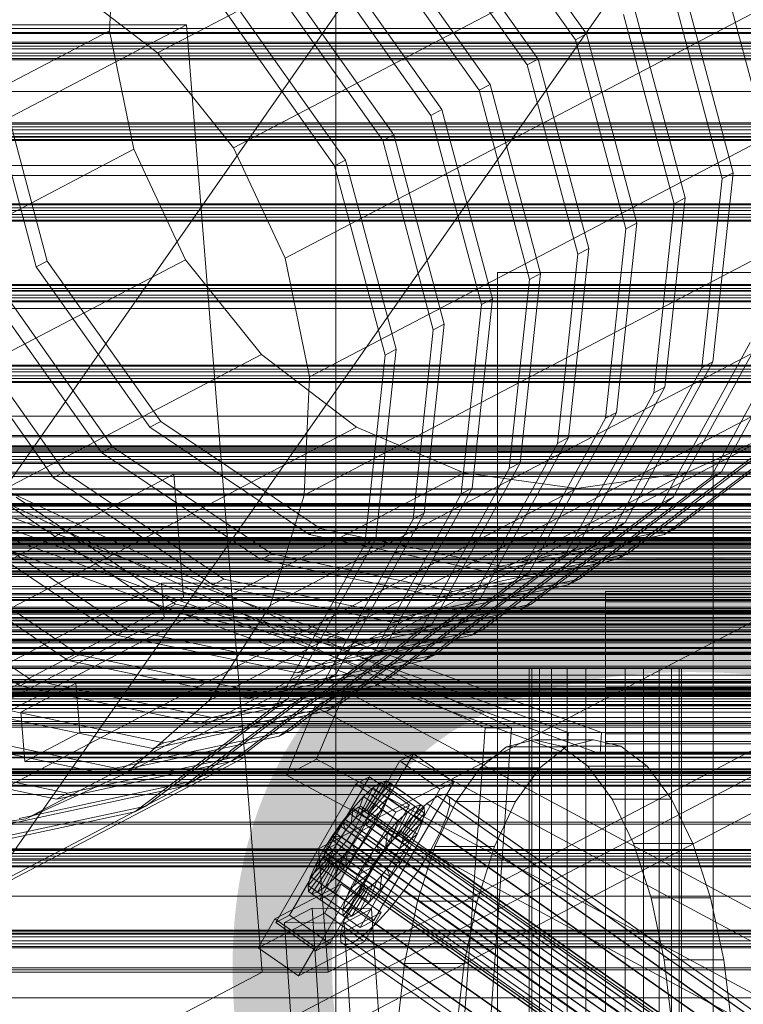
# Model space of a CAD drawing. Header units: millimetres. Extents: x -4738 to 65662, y -68080 to 6847.
# Tile 169 of 256: x -1113 to -912, y -33544 to -33270. Entities that reach past the tile are written whole.
import ezdxf

# ---------------------------------------------------------------- set-up
doc = ezdxf.new("R2010")
doc.units = ezdxf.units.MM
for name, color, linetype, lineweight in [('COTAS_O', 1, 'Continuous', 0), ('frontal_C03', 7, 'Continuous', 0), ('frontal_C10', 7, 'Continuous', 0), ('frontal_dosificador', 7, 'Continuous', 0), ('frontal_mezcladora', 7, 'Continuous', 0), ('frontal_secador', 7, 'Continuous', 0), ('frontal_tolva', 7, 'Continuous', 0)]:
    doc.layers.add(name, color=color, linetype=linetype, lineweight=lineweight)
doc.dimstyles.new('R19_100', dxfattribs={"dimtxt": 250, "dimasz": 150, "dimexe": 150, "dimexo": 80, "dimgap": 100, "dimtad": 1, "dimtih": 1, "dimtoh": 1, "dimdsep": 46, "dimcen": 0.09, "dimadec": 0, "dimazin": 0, "dimtfac": 1, "dimtdec": 4, "dimtofl": 0, "dimtmove": 0, "dimatfit": 3, "dimfxl": 1, "dimtolj": 1, "dimtzin": 0, "dimarcsym": 0})

# ---------------------------------------------------------------- blocks, each defined once
blk = doc.blocks.new('DIM_R30_47')
at = {"layer": 'COTAS_O'}
for p, q in [((-1725, -31700), (-1025, -31700)), ((-1025, -31700), (-1070, -31850)), ((-1025, -34400), (-1025, -31700)), ((-1025, -31700), (-980, -31850)), ((-1025, -34400), (-1070, -34250)), ((-1025, -34400), (-980, -34250)), ((-1725, -34400), (-1025, -34400))]:
    blk.add_line(p, q, dxfattribs=at)
blk.add_text('2700 O', height=250, rotation=90, dxfattribs=at).set_placement((-1125, -33050))
blk = doc.blocks.new('DIM_R30_48')
at = {"layer": 'COTAS_O'}
for p, q in [((-1725, -33700), (-1575, -33655)), ((1725, -33700), (1575, -33655)), ((-1725, -34400), (-1725, -33700)), ((-1725, -33700), (1725, -33700)), ((-1725, -33700), (-1575, -33745)), ((1725, -33700), (1575, -33745)), ((1725, -34400), (1725, -33700))]:
    blk.add_line(p, q, dxfattribs=at)
blk.add_text('3450 O', height=250, dxfattribs=at).set_placement((0, -33600))
blk = doc.blocks.new('DIM_R30_55')
at = {"layer": 'COTAS_O'}
for p, q in [((-1400, -33000), (-700, -33000)), ((-700, -33000), (-745, -33150)), ((-700, -36000), (-700, -33000)), ((-700, -33000), (-655, -33150)), ((-700, -36000), (-745, -35850)), ((-700, -36000), (-655, -35850)), ((-1400, -36000), (-700, -36000))]:
    blk.add_line(p, q, dxfattribs=at)
blk.add_text('3000 O', height=250, rotation=90, dxfattribs=at).set_placement((-800, -34500))

msp = doc.modelspace()

# ---------------------------------------------------------------- linework, layer by layer
at = {"layer": 'frontal_C03'}
for p, q in [((1250, -33275.966), (-1250, -33275.966)), ((1250, -33276.282), (-1250, -33276.282)), ((1250, -33277.076), (-1250, -33277.076)), ((-1250, -33277.84), (1250, -33277.84)), ((1250, -33278.963), (-1250, -33278.963)), ((1250, -33279.727), (-1250, -33279.727)), ((1250, -33280.521), (-1250, -33280.521)), ((1250, -33280.838), (-1250, -33280.838)), ((1250, -33298.423), (-1250, -33298.423)), ((1250, -33298.74), (-1250, -33298.74)), ((1250, -33299.534), (-1250, -33299.534)), ((-1250, -33300.298), (1250, -33300.298)), ((1250, -33301.421), (-1250, -33301.421)), ((1250, -33302.185), (-1250, -33302.185)), ((1250, -33302.979), (-1250, -33302.979)), ((1250, -33303.296), (-1250, -33303.296)), ((1250, -33320.881), (-1250, -33320.881)), ((1250, -33321.197), (-1250, -33321.197)), ((1250, -33321.991), (-1250, -33321.991)), ((-1250, -33322.756), (1250, -33322.756)), ((1250, -33323.879), (-1250, -33323.879)), ((1250, -33324.643), (-1250, -33324.643)), ((1250, -33325.437), (-1250, -33325.437)), ((1250, -33325.753), (-1250, -33325.753)), ((1250, -33343.339), (-1250, -33343.339)), ((1250, -33343.655), (-1250, -33343.655)), ((1250, -33344.449), (-1250, -33344.449)), ((-1250, -33345.213), (1250, -33345.213)), ((1250, -33346.336), (-1250, -33346.336)), ((1250, -33347.1), (-1250, -33347.1)), ((1250, -33347.894), (-1250, -33347.894)), ((1250, -33348.211), (-1250, -33348.211)), ((1250, -33365.796), (-1250, -33365.796)), ((1250, -33366.113), (-1250, -33366.113)), ((1250, -33366.907), (-1250, -33366.907)), ((-1250, -33367.671), (1250, -33367.671)), ((1250, -33368.794), (-1250, -33368.794)), ((1250, -33369.558), (-1250, -33369.558)), ((1250, -33370.352), (-1250, -33370.352)), ((1250, -33370.668), (-1250, -33370.668)), ((1250, -33385.414), (-1250, -33385.414)), ((1250, -33385.708), (-1250, -33385.708)), ((1250, -33388.254), (-1250, -33388.254)), ((1250, -33388.57), (-1250, -33388.57)), ((1250, -33388.874), (-1250, -33388.874)), ((1250, -33389.364), (-1250, -33389.364)), ((1250, -33389.711), (-1250, -33389.711)), ((-1250, -33390.129), (1250, -33390.129)), ((1250, -33391.251), (-1250, -33391.251)), ((1250, -33392.016), (-1250, -33392.016)), ((1250, -33392.81), (-1250, -33392.81)), ((1250, -33393.126), (-1250, -33393.126)), ((1250, -33395.56), (-1250, -33395.56)), ((1250, -33396.814), (-1250, -33396.814)), ((1496, -33400.208), (-1496, -33400.208)), ((1496, -33400.325), (-1496, -33400.325)), ((1496, -33401.591), (-1496, -33401.591)), ((1496, -33401.926), (-1496, -33401.926)), ((1496, -33404.266), (-1496, -33404.266)), ((1496, -33404.767), (-1496, -33404.767)), ((-1250, -33404.455), (1250, -33404.455)), ((-1496, -33407.824), (1496, -33407.824)), ((1250, -33405.934), (-1250, -33405.934)), ((1496, -33408.416), (-1496, -33408.416)), ((1250, -33410.711), (-1250, -33410.711)), ((1496, -33411.724), (-1496, -33411.724)), ((1496, -33412.316), (-1496, -33412.316)), ((1250, -33411.028), (-1250, -33411.028)), ((1250, -33411.822), (-1250, -33411.822)), ((-1250, -33412.586), (1250, -33412.586)), ((1496, -33415.372), (-1496, -33415.372)), ((1496, -33415.874), (-1496, -33415.874)), ((1250, -33413.709), (-1250, -33413.709)), ((1250, -33414.205), (-1250, -33414.205)), ((1250, -33414.473), (-1250, -33414.473)), ((1250, -33415.267), (-1250, -33415.267)), ((1250, -33415.584), (-1250, -33415.584)), ((1250, -33415.684), (-1250, -33415.684)), ((1250, -33416.372), (-1250, -33416.372)), ((1496, -33418.213), (-1496, -33418.213)), ((1496, -33418.548), (-1496, -33418.548)), ((1250, -33416.749), (-1250, -33416.749)), ((1496, -33419.814), (-1496, -33419.814)), ((1496, -33419.932), (-1496, -33419.932)), ((1250, -33420.8), (-1250, -33420.8)), ((1250, -33421.872), (-1250, -33421.872)), ((1250, -33423.326), (-1250, -33423.326)), ((1250, -33424.58), (-1250, -33424.58)), ((1250, -33429.359), (-1250, -33429.359)), ((1250, -33430.428), (-1250, -33430.428)), ((1250, -33430.963), (-1250, -33430.963)), ((1250, -33431.266), (-1250, -33431.266)), ((1250, -33433.169), (-1250, -33433.169)), ((1250, -33433.486), (-1250, -33433.486)), ((1250, -33434.28), (-1250, -33434.28)), ((1250, -33434.431), (-1250, -33434.431)), ((1250, -33434.725), (-1250, -33434.725)), ((-1250, -33435.044), (1250, -33435.044)), ((1496, -33438.069), (-1496, -33438.069)), ((1496, -33438.187), (-1496, -33438.187)), ((1250, -33436.167), (-1250, -33436.167)), ((1250, -33436.931), (-1250, -33436.931)), ((1250, -33437.725), (-1250, -33437.725)), ((1250, -33438.041), (-1250, -33438.041)), ((1496, -33439.453), (-1496, -33439.453)), ((1496, -33439.788), (-1496, -33439.788)), ((-1250, -33440.745), (1250, -33440.745)), ((1496, -33442.127), (-1496, -33442.127)), ((1496, -33442.629), (-1496, -33442.629)), ((1250, -33442.637), (-1250, -33442.637)), ((-1496, -33445.685), (1496, -33445.685)), ((1496, -33446.277), (-1496, -33446.277)), ((1496, -33449.585), (-1496, -33449.585)), ((1496, -33450.177), (-1496, -33450.177)), ((1496, -33453.234), (-1496, -33453.234)), ((1496, -33453.735), (-1496, -33453.735)), ((1250, -33453.225), (-1250, -33453.225)), ((1496, -33456.075), (-1496, -33456.075)), ((1496, -33456.41), (-1496, -33456.41)), ((1250, -33455.118), (-1250, -33455.118)), ((1250, -33455.627), (-1250, -33455.627)), ((1250, -33455.943), (-1250, -33455.943)), ((1250, -33456.737), (-1250, -33456.737)), ((1496, -33457.676), (-1496, -33457.676)), ((1496, -33457.793), (-1496, -33457.793)), ((-1250, -33457.501), (1250, -33457.501)), ((1250, -33458.624), (-1250, -33458.624)), ((1250, -33459.388), (-1250, -33459.388)), ((1250, -33460.182), (-1250, -33460.182)), ((1250, -33460.499), (-1250, -33460.499)), ((1250, -33464.899), (-1250, -33464.899)), ((1250, -33466.504), (-1250, -33466.504)), ((1250, -33473.99), (-1250, -33473.99)), ((1250, -33475.062), (-1250, -33475.062)), ((1250, -33478.084), (-1250, -33478.084)), ((1250, -33478.401), (-1250, -33478.401)), ((1250, -33479.114), (-1250, -33479.114)), ((1250, -33479.195), (-1250, -33479.195)), ((1250, -33479.49), (-1250, -33479.49)), ((-1250, -33479.959), (1250, -33479.959)), ((1250, -33481.082), (-1250, -33481.082)), ((1250, -33481.846), (-1250, -33481.846)), ((1250, -33482.64), (-1250, -33482.64)), ((1250, -33482.957), (-1250, -33482.957)), ((1250, -33500.542), (-1250, -33500.542)), ((1250, -33500.858), (-1250, -33500.858)), ((1250, -33501.652), (-1250, -33501.652)), ((-1250, -33502.417), (1250, -33502.417)), ((1250, -33503.54), (-1250, -33503.54)), ((1250, -33504.304), (-1250, -33504.304)), ((1250, -33505.098), (-1250, -33505.098)), ((1250, -33505.414), (-1250, -33505.414)), ((1250, -33523), (-1250, -33523)), ((1250, -33523.316), (-1250, -33523.316)), ((1250, -33524.11), (-1250, -33524.11)), ((-1250, -33524.874), (1250, -33524.874)), ((1250, -33525.997), (-1250, -33525.997)), ((1250, -33526.761), (-1250, -33526.761)), ((1250, -33527.555), (-1250, -33527.555)), ((1250, -33527.872), (-1250, -33527.872))]:
    msp.add_line(p, q, dxfattribs=at)
at = {"layer": 'frontal_C10'}
for p, q in [((-1074.612, -33278.952), (-890.86, -33182.723)), ((-1053.486, -33305.329), (-869.734, -33209.1)), ((-986.879, -33229.045), (-955.296, -33273.67)), ((-958.358, -33275.273), (-989.942, -33230.649)), ((-971.757, -33282.29), (-1003.34, -33237.666)), ((-1000.278, -33236.062), (-968.694, -33280.686)), ((-1087.94, -33272.78), (-1086.498, -33239.817)), ((-1039.075, -33336.046), (-855.324, -33239.817)), ((-1013.676, -33243.079), (-982.093, -33287.703)), ((-985.155, -33289.307), (-1016.739, -33244.683)), ((-998.554, -33296.324), (-1030.137, -33251.699)), ((-1027.075, -33250.095), (-995.491, -33294.72)), ((-904.116, -33306.861), (-918.163, -33254.223)), ((-1040.473, -33257.112), (-1008.89, -33301.736)), ((-1074.612, -33278.952), (-1101.014, -33258.712)), ((-1011.953, -33303.34), (-1043.536, -33258.716)), ((-928.499, -33259.636), (-914.452, -33312.274)), ((-917.515, -33313.878), (-931.561, -33261.24)), ((-1053.872, -33264.129), (-1022.289, -33308.753)), ((-1025.351, -33310.357), (-1056.934, -33265.733)), ((-930.913, -33320.895), (-944.96, -33268.257)), ((-941.897, -33266.653), (-927.851, -33319.291)), ((-1066.575, -33271.13), (-1269.085, -33271.13)), ((-1143.139, -33311.226), (-1066.575, -33271.13)), ((-1050.282, -33474.907), (-1066.575, -33271.13)), ((-1087.94, -33272.78), (-1271.691, -33369.009)), ((-1081.226, -33305.744), (-1087.94, -33272.78)), ((-1032.362, -33369.009), (-848.61, -33272.78)), ((-958.358, -33275.273), (-955.296, -33273.67)), ((-955.296, -33273.67), (-941.249, -33326.308)), ((-944.312, -33327.911), (-958.358, -33275.273)), ((-1053.486, -33305.329), (-1074.612, -33278.952)), ((-971.757, -33282.29), (-968.694, -33280.686)), ((-968.694, -33280.686), (-954.648, -33333.324)), ((-1105.287, -33336.845), (-1119.333, -33284.207)), ((-957.71, -33334.928), (-971.757, -33282.29)), ((-983.45, -33466.724), (-1368.845, -33285.781)), ((-1361.482, -33285.781), (-976.086, -33466.724)), ((-1122.396, -33285.811), (-1108.349, -33338.449)), ((-985.155, -33289.307), (-982.093, -33287.703)), ((-971.109, -33341.945), (-985.155, -33289.307)), ((-982.093, -33287.703), (-968.046, -33340.341)), ((-998.554, -33296.324), (-995.491, -33294.72)), ((-995.491, -33294.72), (-981.445, -33347.358)), ((-984.507, -33348.962), (-998.554, -33296.324)), ((-1011.953, -33303.34), (-1008.89, -33301.736)), ((-997.906, -33355.978), (-1011.953, -33303.34)), ((-1008.89, -33301.736), (-994.843, -33354.374)), ((-1264.978, -33401.973), (-1081.226, -33305.744)), ((-1066.816, -33336.461), (-1081.226, -33305.744)), ((-1039.075, -33336.046), (-1053.486, -33305.329)), ((-1033.804, -33401.973), (-850.052, -33305.744)), ((-1025.351, -33310.357), (-1022.289, -33308.753)), ((-1022.289, -33308.753), (-1008.242, -33361.391)), ((-1011.305, -33362.995), (-1025.351, -33310.357)), ((-914.452, -33312.274), (-920.081, -33364.912)), ((-917.515, -33313.878), (-914.452, -33312.274)), ((-923.143, -33366.516), (-917.515, -33313.878)), ((-927.851, -33319.291), (-933.479, -33371.929)), ((-930.913, -33320.895), (-927.851, -33319.291)), ((-936.542, -33373.533), (-930.913, -33320.895)), ((-960.323, -33468.03), (-1347.923, -33326.687)), ((-1338.718, -33326.687), (-951.118, -33468.03)), ((-949.94, -33380.549), (-944.312, -33327.911)), ((-941.249, -33326.308), (-946.878, -33378.946)), ((-944.312, -33327.911), (-941.249, -33326.308)), ((-1348.254, -33332.627), (-960.653, -33473.97)), ((-1339.049, -33332.627), (-951.449, -33473.97)), ((-954.648, -33333.324), (-960.276, -33385.962)), ((-957.71, -33334.928), (-954.648, -33333.324)), ((-1250.568, -33432.69), (-1066.816, -33336.461)), ((-1108.349, -33338.449), (-1105.287, -33336.845)), ((-1073.703, -33381.47), (-1105.287, -33336.845)), ((-1045.69, -33362.838), (-1066.816, -33336.461)), ((-1043.302, -33432.69), (-859.551, -33336.461)), ((-1032.362, -33369.009), (-1039.075, -33336.046)), ((-963.339, -33387.566), (-957.71, -33334.928)), ((-1108.349, -33338.449), (-1076.766, -33383.074)), ((-976.738, -33394.583), (-971.109, -33341.945)), ((-968.046, -33340.341), (-973.675, -33392.979)), ((-971.109, -33341.945), (-968.046, -33340.341)), ((-1087.102, -33388.486), (-1118.685, -33343.862)), ((-1121.748, -33345.466), (-1090.165, -33390.09)), ((-981.445, -33347.358), (-987.074, -33399.996)), ((-984.507, -33348.962), (-981.445, -33347.358)), ((-990.136, -33401.6), (-984.507, -33348.962)), ((-1135.147, -33352.483), (-1103.563, -33397.107)), ((-1100.501, -33395.503), (-1132.084, -33350.879)), ((-920.793, -33397.107), (-896.346, -33352.483)), ((-893.284, -33350.879), (-917.731, -33395.503)), ((-1003.535, -33408.616), (-997.906, -33355.978)), ((-994.843, -33354.374), (-1000.472, -33407.012)), ((-997.906, -33355.978), (-994.843, -33354.374)), ((-906.682, -33357.895), (-931.129, -33402.52)), ((-1008.242, -33361.391), (-1013.871, -33414.029)), ((-1011.305, -33362.995), (-1008.242, -33361.391)), ((-934.192, -33404.124), (-909.745, -33359.499)), ((-1229.442, -33459.067), (-1045.69, -33362.838)), ((-1060.21, -33459.067), (-876.458, -33362.838)), ((-1019.288, -33383.078), (-1045.69, -33362.838)), ((-1016.933, -33415.633), (-1011.305, -33362.995)), ((-947.59, -33411.14), (-923.143, -33366.516)), ((-920.081, -33364.912), (-944.528, -33409.537)), ((-923.143, -33366.516), (-920.081, -33364.912)), ((-1033.804, -33401.973), (-1032.362, -33369.009)), ((-933.479, -33371.929), (-957.926, -33416.553)), ((-936.542, -33373.533), (-933.479, -33371.929)), ((-960.989, -33418.157), (-936.542, -33373.533)), ((-974.388, -33425.174), (-949.94, -33380.549)), ((-946.878, -33378.946), (-971.325, -33423.57)), ((-949.94, -33380.549), (-946.878, -33378.946)), ((-1203.04, -33479.307), (-1019.288, -33383.078)), ((-1083.375, -33479.307), (-899.623, -33383.078)), ((-1076.766, -33383.074), (-1073.703, -33381.47)), ((-1076.766, -33383.074), (-1032.454, -33412.891)), ((-1029.392, -33411.287), (-1073.703, -33381.47)), ((-989.41, -33395.801), (-1019.288, -33383.078)), ((-933.54, -33412.891), (-893.996, -33383.074)), ((-890.934, -33381.47), (-930.477, -33411.287)), ((-899.623, -33383.078), (-927.467, -33395.801)), ((-960.276, -33385.962), (-984.724, -33430.587)), ((-963.339, -33387.566), (-960.276, -33385.962)), ((-1090.165, -33390.09), (-1087.102, -33388.486)), ((-1042.79, -33418.303), (-1087.102, -33388.486)), ((-987.786, -33432.19), (-963.339, -33387.566)), ((-904.332, -33388.486), (-943.876, -33418.303)), ((-1090.165, -33390.09), (-1045.853, -33419.907)), ((-946.938, -33419.907), (-907.395, -33390.09)), ((-973.675, -33392.979), (-998.122, -33437.603)), ((-976.738, -33394.583), (-973.675, -33392.979)), ((-1070.1, -33396.131), (-1269.164, -33500.38)), ((-1173.162, -33492.03), (-989.41, -33395.801)), ((-1111.219, -33492.03), (-927.467, -33395.801)), ((-1103.563, -33397.107), (-1100.501, -33395.503)), ((-1103.563, -33397.107), (-1059.251, -33426.924)), ((-1056.189, -33425.32), (-1100.501, -33395.503)), ((-830.77, -33396.131), (-1070.1, -33396.131)), ((-1070.1, -33396.131), (-1067.358, -33430.421)), ((-1029.835, -33500.38), (-830.77, -33396.131)), ((-1001.185, -33439.207), (-976.738, -33394.583)), ((-958.091, -33400.141), (-989.41, -33395.801)), ((-960.337, -33426.924), (-920.793, -33397.107)), ((-927.467, -33395.801), (-958.091, -33400.141)), ((-917.731, -33395.503), (-957.274, -33425.32)), ((-920.793, -33397.107), (-917.731, -33395.503)), ((-1141.843, -33496.37), (-958.091, -33400.141)), ((-1069.587, -33432.337), (-1113.899, -33402.52)), ((-1043.302, -33432.69), (-1033.804, -33401.973)), ((-1014.583, -33446.224), (-990.136, -33401.6)), ((-987.074, -33399.996), (-1011.521, -33444.62)), ((-990.136, -33401.6), (-987.074, -33399.996)), ((-931.129, -33402.52), (-970.673, -33432.337)), ((-934.192, -33404.124), (-931.129, -33402.52)), ((-1116.962, -33404.124), (-1072.65, -33433.941)), ((-973.735, -33433.941), (-934.192, -33404.124)), ((-1000.472, -33407.012), (-1024.919, -33451.637)), ((-1003.535, -33408.616), (-1000.472, -33407.012)), ((-1082.986, -33439.354), (-1127.298, -33409.537)), ((-1027.982, -33453.241), (-1003.535, -33408.616)), ((-944.528, -33409.537), (-984.071, -33439.354)), ((-947.59, -33411.14), (-944.528, -33409.537)), ((-1130.36, -33411.14), (-1086.048, -33440.957)), ((-1032.454, -33412.891), (-1029.392, -33411.287)), ((-1032.454, -33412.891), (-982.16, -33423.361)), ((-979.097, -33421.757), (-1029.392, -33411.287)), ((-987.134, -33440.957), (-947.59, -33411.14)), ((-982.16, -33423.361), (-933.54, -33412.891)), ((-930.477, -33411.287), (-979.097, -33421.757)), ((-933.54, -33412.891), (-930.477, -33411.287)), ((-1041.38, -33460.257), (-1016.933, -33415.633)), ((-1013.871, -33414.029), (-1038.318, -33458.653)), ((-1016.933, -33415.633), (-1013.871, -33414.029)), ((-1143.759, -33418.157), (-1099.447, -33447.974)), ((-1096.384, -33446.37), (-1140.696, -33416.553)), ((-1045.853, -33419.907), (-1042.79, -33418.303)), ((-992.496, -33428.774), (-1042.79, -33418.303)), ((-1000.533, -33447.974), (-960.989, -33418.157)), ((-957.926, -33416.553), (-997.47, -33446.37)), ((-943.876, -33418.303), (-992.496, -33428.774)), ((-960.989, -33418.157), (-957.926, -33416.553)), ((-946.938, -33419.907), (-943.876, -33418.303)), ((-1045.853, -33419.907), (-995.558, -33430.378)), ((-995.558, -33430.378), (-946.938, -33419.907)), ((-982.16, -33423.361), (-979.097, -33421.757)), ((-1109.783, -33453.387), (-1154.095, -33423.57)), ((-971.325, -33423.57), (-1010.869, -33453.387)), ((-974.388, -33425.174), (-971.325, -33423.57)), ((-1073.509, -33426.411), (-1364.449, -33578.774)), ((-1157.157, -33425.174), (-1112.845, -33454.991)), ((-1097.505, -33578.774), (-806.565, -33426.411)), ((-806.565, -33426.411), (-1073.509, -33426.411)), ((-1073.509, -33426.411), (-1072.726, -33436.208)), ((-1059.251, -33426.924), (-1056.189, -33425.32)), ((-1059.251, -33426.924), (-1008.957, -33437.394)), ((-1005.894, -33435.79), (-1056.189, -33425.32)), ((-1013.931, -33454.991), (-974.388, -33425.174)), ((-1008.957, -33437.394), (-960.337, -33426.924)), ((-957.274, -33425.32), (-1005.894, -33435.79)), ((-960.337, -33426.924), (-957.274, -33425.32)), ((-995.558, -33430.378), (-992.496, -33428.774)), ((-1266.422, -33534.669), (-1067.358, -33430.421)), ((-1072.65, -33433.941), (-1069.587, -33432.337)), ((-1019.293, -33442.807), (-1069.587, -33432.337)), ((-1067.358, -33430.421), (-828.029, -33430.421)), ((-1060.21, -33459.067), (-1043.302, -33432.69)), ((-1027.33, -33462.007), (-987.786, -33432.19)), ((-828.029, -33430.421), (-1027.093, -33534.669)), ((-984.724, -33430.587), (-1024.267, -33460.404)), ((-970.673, -33432.337), (-1019.293, -33442.807)), ((-987.786, -33432.19), (-984.724, -33430.587)), ((-973.735, -33433.941), (-970.673, -33432.337)), ((-1072.65, -33433.941), (-1022.355, -33444.411)), ((-1022.355, -33444.411), (-973.735, -33433.941)), ((-1363.666, -33588.571), (-1072.726, -33436.208)), ((-805.781, -33436.208), (-1096.722, -33588.571)), ((-1072.726, -33436.208), (-805.781, -33436.208)), ((-998.122, -33437.603), (-1037.666, -33467.42)), ((-1008.957, -33437.394), (-1005.894, -33435.79)), ((-1001.185, -33439.207), (-998.122, -33437.603)), ((-1086.048, -33440.957), (-1082.986, -33439.354)), ((-1086.048, -33440.957), (-1035.754, -33451.428)), ((-1032.691, -33449.824), (-1082.986, -33439.354)), ((-1040.728, -33469.024), (-1001.185, -33439.207)), ((-1035.754, -33451.428), (-987.134, -33440.957)), ((-984.071, -33439.354), (-1032.691, -33449.824)), ((-987.134, -33440.957), (-984.071, -33439.354)), ((-1022.355, -33444.411), (-1019.293, -33442.807)), ((-1099.447, -33447.974), (-1096.384, -33446.37)), ((-1046.09, -33456.841), (-1096.384, -33446.37)), ((-1054.127, -33476.041), (-1014.583, -33446.224)), ((-1011.521, -33444.62), (-1051.064, -33474.437)), ((-997.47, -33446.37), (-1046.09, -33456.841)), ((-1014.583, -33446.224), (-1011.521, -33444.62)), ((-1000.533, -33447.974), (-997.47, -33446.37)), ((-1099.447, -33447.974), (-1049.153, -33458.444)), ((-1049.153, -33458.444), (-1000.533, -33447.974)), ((-1024.919, -33451.637), (-1064.463, -33481.454)), ((-1035.754, -33451.428), (-1032.691, -33449.824)), ((-1027.982, -33453.241), (-1024.919, -33451.637)), ((-1112.845, -33454.991), (-1109.783, -33453.387)), ((-1097.356, -33454.297), (-1112.669, -33462.316)), ((-1059.489, -33463.857), (-1109.783, -33453.387)), ((-779.785, -33454.297), (-1097.356, -33454.297)), ((-1097.356, -33454.297), (-1096.26, -33468.012)), ((-1067.525, -33483.058), (-1027.982, -33453.241)), ((-1010.869, -33453.387), (-1059.489, -33463.857)), ((-1013.931, -33454.991), (-1010.869, -33453.387)), ((-1112.845, -33454.991), (-1062.551, -33465.461)), ((-1062.551, -33465.461), (-1013.931, -33454.991)), ((-1049.153, -33458.444), (-1046.09, -33456.841)), ((-1030.835, -33460.779), (-1022.413, -33456.368)), ((-1022.413, -33456.368), (-1030.344, -33475.428)), ((-781.948, -33585.688), (-1022.413, -33456.368)), ((-1083.375, -33479.307), (-1060.21, -33459.067)), ((-1038.318, -33458.653), (-1077.861, -33488.47)), ((-1041.38, -33460.257), (-1038.318, -33458.653)), ((-1126.244, -33462.007), (-1075.95, -33472.478)), ((-1072.887, -33470.874), (-1123.182, -33460.404)), ((-1112.669, -33462.316), (-795.098, -33462.316)), ((-1111.572, -33476.032), (-1112.669, -33462.316)), ((-1080.924, -33490.074), (-1041.38, -33460.257)), ((-1075.95, -33472.478), (-1027.33, -33462.007)), ((-1024.267, -33460.404), (-1072.887, -33470.874)), ((-1038.766, -33479.838), (-1030.835, -33460.779)), ((-1030.835, -33460.779), (-790.37, -33590.099)), ((-1027.33, -33462.007), (-1024.267, -33460.404)), ((-1062.551, -33465.461), (-1059.489, -33463.857)), ((-1086.286, -33477.891), (-1136.58, -33467.42)), ((-1111.572, -33476.032), (-1096.26, -33468.012)), ((-1096.26, -33468.012), (-778.688, -33468.012)), ((-1037.666, -33467.42), (-1086.286, -33477.891)), ((-1040.728, -33469.024), (-1037.666, -33467.42)), ((-998.257, -33673.276), (-983.45, -33466.724)), ((-976.086, -33466.724), (-990.893, -33673.276)), ((-983.45, -33466.724), (-976.086, -33466.724)), ((-960.653, -33473.97), (-960.323, -33468.03)), ((-960.323, -33468.03), (-951.118, -33468.03)), ((-951.118, -33468.03), (-951.449, -33473.97)), ((-1139.643, -33469.024), (-1089.348, -33479.495)), ((-1089.348, -33479.495), (-1040.728, -33469.024)), ((-1075.95, -33472.478), (-1072.887, -33470.874)), ((-969.897, -33470.002), (-977.516, -33472.03)), ((-962.27, -33471.816), (-969.897, -33470.002)), ((-953.328, -33470.002), (-969.897, -33470.002)), ((-960.947, -33472.03), (-953.328, -33470.002)), ((-953.328, -33470.002), (-945.701, -33471.816)), ((-977.516, -33472.03), (-984.834, -33477.824)), ((-960.947, -33472.03), (-977.516, -33472.03)), ((-968.265, -33477.824), (-960.947, -33472.03)), ((-954.928, -33477.403), (-962.27, -33471.816)), ((-945.701, -33471.816), (-962.27, -33471.816)), ((-945.701, -33471.816), (-938.359, -33477.403)), ((-1050.36, -33473.928), (-1252.869, -33473.928)), ((-1252.791, -33474.907), (-1050.282, -33474.907)), ((-1153.041, -33476.041), (-1102.747, -33486.511)), ((-1099.684, -33484.907), (-1149.979, -33474.437)), ((-1126.923, -33514.023), (-1050.36, -33473.928)), ((-1050.282, -33474.907), (-1126.845, -33515.003)), ((-794.001, -33476.032), (-1111.572, -33476.032)), ((-1102.747, -33486.511), (-1054.127, -33476.041)), ((-1051.064, -33474.437), (-1099.684, -33484.907)), ((-1054.127, -33476.041), (-1051.064, -33474.437)), ((-1045.503, -33534.669), (-1050.36, -33473.928)), ((-1030.344, -33475.428), (-1038.766, -33479.838)), ((-789.88, -33604.748), (-1030.344, -33475.428)), ((-1029.456, -33514.428), (-1007.205, -33475.913)), ((-1003.367, -33473.908), (-1025.618, -33512.423)), ((-1003.367, -33473.908), (-1007.205, -33475.913)), ((-1007.205, -33475.913), (-996.024, -33483.782)), ((-992.186, -33481.778), (-1003.367, -33473.908)), ((-951.449, -33473.97), (-960.653, -33473.97)), ((-1111.219, -33492.03), (-1083.375, -33479.307)), ((-1089.348, -33479.495), (-1086.286, -33477.891)), ((-984.834, -33477.824), (-991.569, -33487.16)), ((-968.265, -33477.824), (-984.834, -33477.824)), ((-975, -33487.16), (-968.265, -33477.824)), ((-948.152, -33486.549), (-954.928, -33477.403)), ((-938.359, -33477.403), (-954.928, -33477.403)), ((-938.359, -33477.403), (-931.583, -33486.549)), ((-1064.463, -33481.454), (-1113.083, -33491.924)), ((-1067.525, -33483.058), (-1064.463, -33481.454)), ((-798.302, -33609.158), (-1038.766, -33479.838)), ((-1015.649, -33480.323), (-1037.9, -33518.839)), ((-1015.649, -33480.323), (-1019.487, -33482.328)), ((-1012.483, -33481.89), (-1017.118, -33489.914)), ((-1010.895, -33481.423), (-1016.367, -33489.693)), ((-1010.017, -33482.028), (-1015.95, -33489.979)), ((-1004.468, -33488.193), (-1015.649, -33480.323)), ((-1012.483, -33481.89), (-1014.67, -33483.395)), ((-1014.438, -33520.293), (-992.186, -33481.778)), ((-1010.895, -33481.423), (-1012.483, -33481.89)), ((-1002.899, -33488.635), (-1012.483, -33481.89)), ((-1010.017, -33482.028), (-1010.895, -33481.423)), ((-1001.312, -33488.169), (-1010.895, -33481.423)), ((-1009.906, -33483.662), (-1010.017, -33482.028)), ((-1000.433, -33488.773), (-1010.017, -33482.028)), ((-996.024, -33483.782), (-992.186, -33481.778)), ((-1116.145, -33493.528), (-1067.525, -33483.058)), ((-1041.738, -33520.843), (-1019.487, -33482.328)), ((-1019.487, -33482.328), (-1008.307, -33490.198)), ((-996.024, -33483.782), (-1018.276, -33522.298)), ((-1014.67, -33483.395), (-1018.155, -33490.627)), ((-1014.67, -33483.395), (-1017.309, -33485.837)), ((-1009.906, -33483.662), (-1015.898, -33490.753)), ((-1005.087, -33490.141), (-1014.67, -33483.395)), ((-1010.571, -33486.214), (-1009.906, -33483.662)), ((-1000.323, -33490.407), (-1009.906, -33483.662)), ((-1102.747, -33486.511), (-1099.684, -33484.907)), ((-1017.309, -33485.837), (-1020.219, -33489.049)), ((-1017.309, -33485.837), (-1019.405, -33491.784)), ((-1007.726, -33492.582), (-1017.309, -33485.837)), ((-1010.571, -33486.214), (-1016.213, -33491.962)), ((-1011.967, -33489.51), (-1010.571, -33486.214)), ((-1000.988, -33492.959), (-1010.571, -33486.214)), ((-996.738, -33485.748), (-999.662, -33487.761)), ((-991.569, -33487.16), (-997.464, -33499.679)), ((-994.616, -33485.125), (-996.738, -33485.748)), ((-817.049, -33612.223), (-996.738, -33485.748)), ((-993.441, -33485.933), (-994.616, -33485.125)), ((-814.927, -33611.599), (-994.616, -33485.125)), ((-993.293, -33488.117), (-993.441, -33485.933)), ((-813.752, -33612.407), (-993.441, -33485.933)), ((-975, -33487.16), (-991.569, -33487.16)), ((-980.895, -33499.679), (-975, -33487.16)), ((-942.204, -33498.902), (-948.152, -33486.549)), ((-931.583, -33486.549), (-948.152, -33486.549)), ((-931.583, -33486.549), (-925.635, -33498.902)), ((-1129.544, -33500.545), (-1080.924, -33490.074)), ((-1077.861, -33488.47), (-1126.481, -33498.941)), ((-1080.924, -33490.074), (-1077.861, -33488.47)), ((-1008.307, -33490.198), (-1030.558, -33528.713)), ((-1026.72, -33526.708), (-1004.468, -33488.193)), ((-1020.219, -33489.049), (-1023.202, -33492.811)), ((-1019.752, -33489.503), (-1021.002, -33490.659)), ((-1020.219, -33489.049), (-1020.783, -33493.305)), ((-1010.636, -33495.794), (-1020.219, -33489.049)), ((-1018.716, -33488.79), (-1019.752, -33489.503)), ((-811.312, -33636.213), (-1019.752, -33489.503)), ((-1017.964, -33488.569), (-1018.716, -33488.79)), ((-810.276, -33635.5), (-1018.716, -33488.79)), ((-1018.155, -33490.627), (-1017.118, -33489.914)), ((-1017.547, -33488.855), (-1017.964, -33488.569)), ((-809.524, -33635.279), (-1017.964, -33488.569)), ((-1017.81, -33490.838), (-1017.495, -33489.629)), ((-1017.495, -33489.629), (-1017.547, -33488.855)), ((-809.108, -33635.565), (-1017.547, -33488.855)), ((-809.055, -33636.339), (-1017.495, -33489.629)), ((-1017.118, -33489.914), (-1016.367, -33489.693)), ((-1017.118, -33489.914), (-1007.535, -33496.659)), ((-1011.967, -33489.51), (-1016.874, -33493.524)), ((-1016.367, -33489.693), (-1015.95, -33489.979)), ((-1016.367, -33489.693), (-1006.783, -33496.438)), ((-1015.95, -33489.979), (-1015.898, -33490.753)), ((-1015.95, -33489.979), (-1006.367, -33496.725)), ((-1013.998, -33493.326), (-1011.967, -33489.51)), ((-1002.384, -33496.256), (-1011.967, -33489.51)), ((-1008.571, -33497.372), (-1005.087, -33490.141)), ((-1008.307, -33490.198), (-1004.468, -33488.193)), ((-1007.726, -33492.582), (-1005.087, -33490.141)), ((-1007.535, -33496.659), (-1002.899, -33488.635)), ((-1006.783, -33496.438), (-1001.312, -33488.169)), ((-1006.367, -33496.725), (-1000.433, -33488.773)), ((-1005.087, -33490.141), (-1002.899, -33488.635)), ((-999.662, -33487.761), (-1003.19, -33491.025)), ((-1002.899, -33488.635), (-1001.312, -33488.169)), ((-1001.312, -33488.169), (-1000.433, -33488.773)), ((-1000.433, -33488.773), (-1000.323, -33490.407)), ((-819.973, -33614.235), (-999.662, -33487.761)), ((-994.183, -33491.529), (-993.293, -33488.117)), ((-813.604, -33614.592), (-993.293, -33488.117)), ((-1141.843, -33496.37), (-1111.219, -33492.03)), ((-1023.202, -33492.811), (-1026.055, -33496.869)), ((-1022.38, -33492.181), (-1023.793, -33493.963)), ((-1023.202, -33492.811), (-1022.196, -33495.087)), ((-1013.619, -33499.557), (-1023.202, -33492.811)), ((-1021.002, -33490.659), (-1022.38, -33492.181)), ((-813.941, -33638.891), (-1022.38, -33492.181)), ((-812.562, -33637.37), (-1021.002, -33490.659)), ((-1020.783, -33493.305), (-1019.405, -33491.784)), ((-1019.433, -33494.207), (-1018.471, -33492.399)), ((-1019.405, -33491.784), (-1018.155, -33490.627)), ((-1019.405, -33491.784), (-1009.821, -33498.529)), ((-1018.471, -33492.399), (-1017.81, -33490.838)), ((-810.032, -33639.11), (-1018.471, -33492.399)), ((-1018.155, -33490.627), (-1008.571, -33497.372)), ((-809.371, -33637.548), (-1017.81, -33490.838)), ((-1016.213, -33491.962), (-1016.874, -33493.524)), ((-1015.898, -33490.753), (-1016.213, -33491.962)), ((-1016.213, -33491.962), (-1006.63, -33498.707)), ((-1015.898, -33490.753), (-1006.314, -33497.498)), ((-1010.636, -33495.794), (-1007.726, -33492.582)), ((-1009.821, -33498.529), (-1007.726, -33492.582)), ((-1003.19, -33491.025), (-1007.08, -33495.318)), ((-1006.63, -33498.707), (-1000.988, -33492.959)), ((-1006.314, -33497.498), (-1000.323, -33490.407)), ((-823.501, -33617.499), (-1003.19, -33491.025)), ((-1000.988, -33492.959), (-1002.384, -33496.256)), ((-1000.323, -33490.407), (-1000.988, -33492.959)), ((-996.048, -33495.936), (-994.183, -33491.529)), ((-814.493, -33618.003), (-994.183, -33491.529)), ((-1023.793, -33493.963), (-1025.145, -33495.885)), ((-815.354, -33640.673), (-1023.793, -33493.963)), ((-1023.547, -33497.009), (-1022.196, -33495.087)), ((-1022.196, -33495.087), (-1020.783, -33493.305)), ((-1022.196, -33495.087), (-1012.613, -33501.833)), ((-1020.783, -33493.305), (-1011.2, -33500.05)), ((-1020.631, -33496.137), (-1019.433, -33494.207)), ((-1019.433, -33494.207), (-810.994, -33640.917)), ((-1017.836, -33495.331), (-1019.034, -33497.262)), ((-1017.836, -33495.331), (-1013.998, -33493.326)), ((-1016.874, -33493.524), (-1017.836, -33495.331)), ((-1008.253, -33502.076), (-1017.836, -33495.331)), ((-1016.874, -33493.524), (-1007.291, -33500.269)), ((-1016.526, -33497.402), (-1013.998, -33493.326)), ((-1013.998, -33493.326), (-1004.415, -33500.072)), ((-1013.619, -33499.557), (-1010.636, -33495.794)), ((-1011.2, -33500.05), (-1010.636, -33495.794)), ((-1007.08, -33495.318), (-1011.068, -33500.349)), ((-827.391, -33621.793), (-1007.08, -33495.318)), ((-1026.055, -33496.869), (-1028.583, -33500.944)), ((-1026.342, -33497.816), (-1027.304, -33499.623)), ((-1025.145, -33495.885), (-1026.342, -33497.816)), ((-817.902, -33644.526), (-1026.342, -33497.816)), ((-1026.055, -33496.869), (-1023.547, -33497.009)), ((-1016.471, -33503.614), (-1026.055, -33496.869)), ((-816.705, -33642.595), (-1025.145, -33495.885)), ((-1024.745, -33498.94), (-1023.547, -33497.009)), ((-1023.547, -33497.009), (-1013.964, -33503.754)), ((-1023.395, -33499.842), (-1021.982, -33498.059)), ((-1021.982, -33498.059), (-1020.631, -33496.137)), ((-813.543, -33644.77), (-1021.982, -33498.059)), ((-812.191, -33642.848), (-1020.631, -33496.137)), ((-1019.034, -33497.262), (-1020.385, -33499.184)), ((-1019.379, -33501.459), (-1016.526, -33497.402)), ((-1016.526, -33497.402), (-1019.034, -33497.262)), ((-1019.034, -33497.262), (-1009.45, -33504.007)), ((-1006.943, -33504.147), (-1016.526, -33497.402)), ((-1009.821, -33498.529), (-1011.2, -33500.05)), ((-1008.571, -33497.372), (-1009.821, -33498.529)), ((-1007.535, -33496.659), (-1008.571, -33497.372)), ((-1006.783, -33496.438), (-1007.535, -33496.659)), ((-1007.291, -33500.269), (-1002.384, -33496.256)), ((-1006.367, -33496.725), (-1006.783, -33496.438)), ((-1006.63, -33498.707), (-1006.314, -33497.498)), ((-1006.314, -33497.498), (-1006.367, -33496.725)), ((-1002.384, -33496.256), (-1004.415, -33500.072)), ((-998.764, -33501.037), (-996.048, -33495.936)), ((-816.359, -33622.41), (-996.048, -33495.936)), ((-1269.164, -33500.38), (-1029.835, -33500.38)), ((-1030.614, -33504.761), (-1025.707, -33500.747)), ((-1028.583, -33500.944), (-1030.614, -33504.761)), ((-1029.835, -33500.38), (-1027.093, -33534.669)), ((-1028.583, -33500.944), (-1024.745, -33498.94)), ((-1019, -33507.69), (-1028.583, -33500.944)), ((-1027.965, -33501.185), (-1028.28, -33502.393)), ((-1027.304, -33499.623), (-1027.965, -33501.185)), ((-819.526, -33647.895), (-1027.965, -33501.185)), ((-818.865, -33646.334), (-1027.304, -33499.623)), ((-1026.368, -33502.309), (-1025.707, -33500.747)), ((-1025.707, -33500.747), (-1024.745, -33498.94)), ((-1025.707, -33500.747), (-1016.124, -33507.493)), ((-1024.774, -33501.363), (-1023.395, -33499.842)), ((-1024.745, -33498.94), (-1015.161, -33505.685)), ((-814.956, -33646.552), (-1023.395, -33499.842)), ((-1021.798, -33500.966), (-1023.177, -33502.487)), ((-1022.362, -33505.222), (-1021.798, -33500.966)), ((-1020.385, -33499.184), (-1021.798, -33500.966)), ((-1021.798, -33500.966), (-1012.215, -33507.711)), ((-1019.379, -33501.459), (-1020.385, -33499.184)), ((-1020.385, -33499.184), (-1010.802, -33505.929)), ((-1016.471, -33503.614), (-1013.619, -33499.557)), ((-1011.068, -33500.349), (-1014.882, -33505.773)), ((-1012.613, -33501.833), (-1013.619, -33499.557)), ((-1011.2, -33500.05), (-1012.613, -33501.833)), ((-831.379, -33626.823), (-1011.068, -33500.349)), ((-1004.415, -33500.072), (-1008.253, -33502.076)), ((-1008.253, -33502.076), (-1007.291, -33500.269)), ((-1007.291, -33500.269), (-1006.63, -33498.707)), ((-1004.415, -33500.072), (-1006.943, -33504.147)), ((-997.464, -33499.679), (-1002.291, -33514.901)), ((-1002.143, -33506.486), (-998.764, -33501.037)), ((-998.764, -33501.037), (-819.074, -33627.512)), ((-980.895, -33499.679), (-997.464, -33499.679)), ((-985.722, -33514.901), (-980.895, -33499.679)), ((-937.312, -33513.987), (-942.204, -33498.902)), ((-925.635, -33498.902), (-942.204, -33498.902)), ((-925.635, -33498.902), (-920.744, -33513.987)), ((-1032.675, -33510.609), (-1026.683, -33503.518)), ((-1032.01, -33508.057), (-1026.368, -33502.309)), ((-1028.28, -33502.393), (-1028.228, -33503.167)), ((-819.841, -33649.104), (-1028.28, -33502.393)), ((-1028.228, -33503.167), (-1027.812, -33503.454)), ((-819.788, -33649.878), (-1028.228, -33503.167)), ((-1027.911, -33510.876), (-1024.426, -33503.644)), ((-1027.812, -33503.454), (-1027.06, -33503.233)), ((-819.372, -33650.164), (-1027.812, -33503.454)), ((-1027.06, -33503.233), (-1026.024, -33502.52)), ((-818.62, -33649.943), (-1027.06, -33503.233)), ((-1026.683, -33503.518), (-1026.368, -33502.309)), ((-1026.683, -33503.518), (-1017.1, -33510.263)), ((-1026.631, -33504.292), (-1026.683, -33503.518)), ((-1026.368, -33502.309), (-1016.785, -33509.054)), ((-1026.024, -33502.52), (-1024.774, -33501.363)), ((-817.584, -33649.23), (-1026.024, -33502.52)), ((-1024.426, -33503.644), (-1025.463, -33504.357)), ((-1025.272, -33508.434), (-1023.177, -33502.487)), ((-816.334, -33648.074), (-1024.774, -33501.363)), ((-1023.177, -33502.487), (-1024.426, -33503.644)), ((-1024.426, -33503.644), (-1014.843, -33510.389)), ((-1023.177, -33502.487), (-1013.593, -33509.233)), ((-1022.362, -33505.222), (-1019.379, -33501.459)), ((-1009.796, -33508.205), (-1019.379, -33501.459)), ((-1019, -33507.69), (-1016.471, -33503.614)), ((-1013.964, -33503.754), (-1016.471, -33503.614)), ((-1013.964, -33503.754), (-1015.161, -33505.685)), ((-1012.613, -33501.833), (-1013.964, -33503.754)), ((-1010.802, -33505.929), (-1009.45, -33504.007)), ((-1009.45, -33504.007), (-1008.253, -33502.076)), ((-1009.45, -33504.007), (-1006.943, -33504.147)), ((-1032.565, -33512.243), (-1026.631, -33504.292)), ((-1030.614, -33504.761), (-1032.01, -33508.057)), ((-1031.686, -33512.847), (-1026.215, -33504.578)), ((-1021.031, -33511.506), (-1030.614, -33504.761)), ((-1030.098, -33512.381), (-1025.463, -33504.357)), ((-1026.631, -33504.292), (-1017.047, -33511.037)), ((-1026.215, -33504.578), (-1026.631, -33504.292)), ((-1025.463, -33504.357), (-1026.215, -33504.578)), ((-1026.215, -33504.578), (-1016.631, -33511.323)), ((-1025.463, -33504.357), (-1015.879, -33511.102)), ((-1025.272, -33508.434), (-1022.362, -33505.222)), ((-1012.779, -33511.968), (-1022.362, -33505.222)), ((-1015.161, -33505.685), (-1019, -33507.69)), ((-1014.882, -33505.773), (-1018.261, -33511.221)), ((-1015.161, -33505.685), (-1016.124, -33507.493)), ((-835.192, -33632.247), (-1014.882, -33505.773)), ((-1012.215, -33507.711), (-1010.802, -33505.929)), ((-1010.802, -33505.929), (-1009.796, -33508.205)), ((-1006.943, -33504.147), (-1009.796, -33508.205)), ((-1005.957, -33511.91), (-1002.143, -33506.486)), ((-822.454, -33632.96), (-1002.143, -33506.486)), ((-1032.01, -33508.057), (-1032.675, -33510.609)), ((-1022.426, -33514.802), (-1032.01, -33508.057)), ((-1027.911, -33510.876), (-1025.272, -33508.434)), ((-1015.689, -33515.179), (-1025.272, -33508.434)), ((-1016.785, -33509.054), (-1022.426, -33514.802)), ((-1016.124, -33507.493), (-1021.031, -33511.506)), ((-1021.031, -33511.506), (-1019, -33507.69)), ((-1016.785, -33509.054), (-1017.1, -33510.263)), ((-1016.124, -33507.493), (-1016.785, -33509.054)), ((-1013.593, -33509.233), (-1015.689, -33515.179)), ((-1014.843, -33510.389), (-1013.593, -33509.233)), ((-1013.593, -33509.233), (-1012.215, -33507.711)), ((-1012.215, -33507.711), (-1012.779, -33511.968)), ((-1009.796, -33508.205), (-1012.779, -33511.968)), ((-1023.54, -33510.217), (-1041.963, -33519.84)), ((-1023.092, -33517.354), (-1032.675, -33510.609)), ((-1032.675, -33510.609), (-1032.565, -33512.243)), ((-1022.981, -33518.988), (-1032.565, -33512.243)), ((-1032.565, -33512.243), (-1031.686, -33512.847)), ((-1030.098, -33512.381), (-1027.911, -33510.876)), ((-1023.54, -33510.217), (-1028.175, -33518.241)), ((-1018.327, -33517.621), (-1027.911, -33510.876)), ((-1012.359, -33518.087), (-1023.54, -33510.217)), ((-1017.1, -33510.263), (-1023.092, -33517.354)), ((-1017.047, -33511.037), (-1022.981, -33518.988)), ((-1022.426, -33514.802), (-1021.031, -33511.506)), ((-1016.631, -33511.323), (-1022.102, -33519.593)), ((-1018.261, -33511.221), (-1020.977, -33516.323)), ((-1015.879, -33511.102), (-1020.515, -33519.126)), ((-1014.843, -33510.389), (-1018.327, -33517.621)), ((-838.572, -33637.696), (-1018.261, -33511.221)), ((-1017.1, -33510.263), (-1017.047, -33511.037)), ((-1017.047, -33511.037), (-1016.631, -33511.323)), ((-1016.631, -33511.323), (-1015.879, -33511.102)), ((-1015.879, -33511.102), (-1014.843, -33510.389)), ((-1012.779, -33511.968), (-1015.689, -33515.179)), ((-1009.945, -33516.94), (-1005.957, -33511.91)), ((-826.268, -33638.384), (-1005.957, -33511.91)), ((-1031.686, -33512.847), (-1030.098, -33512.381)), ((-1022.102, -33519.593), (-1031.686, -33512.847)), ((-1020.515, -33519.126), (-1030.098, -33512.381)), ((-1029.456, -33514.428), (-1025.618, -33512.423)), ((-1018.276, -33522.298), (-1029.456, -33514.428)), ((-1025.618, -33512.423), (-1014.438, -33520.293)), ((-1023.092, -33517.354), (-1022.426, -33514.802)), ((-1002.291, -33514.901), (-1005.864, -33532.24)), ((-985.722, -33514.901), (-1002.291, -33514.901)), ((-989.295, -33532.24), (-985.722, -33514.901)), ((-933.664, -33531.225), (-937.312, -33513.987)), ((-920.744, -33513.987), (-937.312, -33513.987)), ((-920.744, -33513.987), (-917.096, -33531.225)), ((-1031.626, -33516.834), (-1039.283, -33520.843)), ((-1015.039, -33517.083), (-1031.626, -33516.834)), ((-1031.626, -33516.834), (-1018.393, -33715.334)), ((-1022.981, -33518.988), (-1023.092, -33517.354)), ((-1020.977, -33516.323), (-1022.843, -33520.73)), ((-1022.695, -33521.093), (-1015.039, -33517.083)), ((-841.287, -33642.797), (-1020.977, -33516.323)), ((-1018.327, -33517.621), (-1020.515, -33519.126)), ((-1015.689, -33515.179), (-1018.327, -33517.621)), ((-1001.806, -33715.584), (-1015.039, -33517.083)), ((-1013.835, -33521.233), (-1009.945, -33516.94)), ((-830.256, -33643.415), (-1009.945, -33516.94)), ((-1046.598, -33527.864), (-1028.175, -33518.241)), ((-1046.598, -33527.864), (-1041.963, -33519.84)), ((-1041.963, -33519.84), (-1030.782, -33527.709)), ((-1041.738, -33520.843), (-1037.9, -33518.839)), ((-1037.9, -33518.839), (-1026.72, -33526.708)), ((-1030.782, -33527.709), (-1012.359, -33518.087)), ((-1028.175, -33518.241), (-1016.995, -33526.111)), ((-1022.102, -33519.593), (-1022.981, -33518.988)), ((-1020.515, -33519.126), (-1022.102, -33519.593)), ((-1014.438, -33520.293), (-1018.276, -33522.298)), ((-1016.995, -33526.111), (-1012.359, -33518.087)), ((-1030.558, -33528.713), (-1041.738, -33520.843)), ((-1039.283, -33520.843), (-1022.695, -33521.093)), ((-1026.049, -33719.344), (-1039.283, -33520.843)), ((-1022.843, -33520.73), (-1023.732, -33524.141)), ((-843.153, -33647.204), (-1022.843, -33520.73)), ((-1009.462, -33719.594), (-1022.695, -33521.093)), ((-1017.363, -33524.498), (-1013.835, -33521.233)), ((-834.146, -33647.708), (-1013.835, -33521.233)), ((-1023.732, -33524.141), (-1023.584, -33526.326)), ((-844.043, -33650.616), (-1023.732, -33524.141)), ((-1020.287, -33526.51), (-1017.363, -33524.498)), ((-837.673, -33650.972), (-1017.363, -33524.498)), ((-1035.418, -33535.733), (-1046.598, -33527.864)), ((-1016.995, -33526.111), (-1035.418, -33535.733)), ((-1030.782, -33527.709), (-1035.418, -33535.733)), ((-1026.72, -33526.708), (-1030.558, -33528.713)), ((-1023.584, -33526.326), (-1022.409, -33527.134)), ((-843.895, -33652.8), (-1023.584, -33526.326)), ((-1022.409, -33527.134), (-1020.287, -33526.51)), ((-842.72, -33653.608), (-1022.409, -33527.134)), ((-840.598, -33652.985), (-1020.287, -33526.51)), ((-931.401, -33549.952), (-933.664, -33531.225)), ((-917.096, -33531.225), (-933.664, -33531.225)), ((-917.096, -33531.225), (-914.832, -33549.952)), ((-1005.864, -33532.24), (-1008.048, -33551.03)), ((-989.295, -33532.24), (-1005.864, -33532.24)), ((-991.479, -33551.03), (-989.295, -33532.24)), ((-1027.093, -33534.669), (-1266.422, -33534.669)), ((-1248.012, -33534.669), (-1045.503, -33534.669)), ((-1045.503, -33534.669), (-1122.066, -33574.765))]:
    msp.add_line(p, q, dxfattribs=at)
at = {"layer": 'frontal_dosificador'}
for p, q in [((-230, -33380), (-1770, -33380)), ((-230, -33440), (-1770, -33440))]:
    msp.add_line(p, q, dxfattribs=at)
at = {"layer": 'frontal_mezcladora'}
for p, q in [((-980, -33340), (-80, -33340)), ((-980, -33390), (-980, -33340)), ((-980, -33390), (-920, -33390)), ((-980, -35980), (-980, -33390)), ((-980, -33390), (-80, -33390)), ((-920, -35980), (-920, -33390)), ((-950, -33429.522), (-950, -33428.8)), ((-950, -33428.8), (-160, -33428.8)), ((-950, -33431.64), (-950, -33429.522)), ((-950, -33429.522), (-160, -33429.522)), ((-950, -33435.009), (-950, -33431.64)), ((-950, -33431.64), (-160, -33431.64)), ((-950, -33439.4), (-950, -33435.009)), ((-950, -33435.009), (-160, -33435.009)), ((-950, -33444.513), (-950, -33439.4)), ((-950, -33439.4), (-160, -33439.4)), ((-950, -33444.513), (-950, -33450)), ((-950, -33444.513), (-160, -33444.513)), ((-970.478, -33450), (-971.2, -33450)), ((-971.2, -34900), (-971.2, -33450)), ((-968.36, -33450), (-970.478, -33450)), ((-970.478, -34900), (-970.478, -33450)), ((-964.991, -33450), (-968.36, -33450)), ((-968.36, -34900), (-968.36, -33450)), ((-960.6, -33450), (-964.991, -33450)), ((-964.991, -34900), (-964.991, -33450)), ((-955.487, -33450), (-960.6, -33450)), ((-960.6, -34900), (-960.6, -33450)), ((-950, -33450), (-955.487, -33450)), ((-955.487, -34900), (-955.487, -33450)), ((-950, -33450), (-944.513, -33450)), ((-950, -33450), (-950, -34900)), ((-950, -33450), (-950, -33455.487)), ((-160, -33450), (-950, -33450)), ((-944.513, -33450), (-939.4, -33450)), ((-944.513, -34900), (-944.513, -33450)), ((-939.4, -33450), (-935.009, -33450)), ((-939.4, -34900), (-939.4, -33450)), ((-935.009, -33450), (-931.64, -33450)), ((-935.009, -34900), (-935.009, -33450)), ((-931.64, -33450), (-929.522, -33450)), ((-931.64, -34900), (-931.64, -33450)), ((-929.522, -33450), (-928.8, -33450)), ((-929.522, -34900), (-929.522, -33450)), ((-928.8, -34900), (-928.8, -33450)), ((-950, -33455.487), (-950, -33460.6)), ((-950, -33455.487), (-160, -33455.487)), ((-950, -33460.6), (-950, -33464.991)), ((-950, -33460.6), (-160, -33460.6)), ((-950, -33464.991), (-950, -33468.36)), ((-950, -33464.991), (-160, -33464.991)), ((-950, -33468.36), (-950, -33470.478)), ((-950, -33468.36), (-160, -33468.36)), ((-950, -33470.478), (-950, -33471.2)), ((-950, -33470.478), (-160, -33470.478)), ((-950, -33471.2), (-160, -33471.2))]:
    msp.add_line(p, q, dxfattribs=at)
at = {"layer": 'frontal_secador'}
for p, q in [((1360, -33272.137), (-1360, -33272.137)), ((1360, -33273.5), (-1360, -33273.5)), ((1250, -33273.25), (-1250, -33273.25)), ((1250, -33289.715), (-1250, -33289.715)), ((1250, -33302.349), (-1250, -33302.349)), ((1250, -33310.291), (-1250, -33310.291)), ((1250, -33313), (-1250, -33313)), ((-1250, -33345), (1250, -33345)), ((-1250, -33350), (1250, -33350)), ((-1250, -33396), (1250, -33396)), ((-1250, -33402), (1250, -33402)), ((-1250, -33405), (1250, -33405)), ((1250, -33406), (-1250, -33406)), ((-1250, -33406.659), (1250, -33406.659)), ((1250, -33409.659), (-1250, -33409.659)), ((-1250, -33411), (1250, -33411)), ((1250, -33414), (-1250, -33414)), ((-1250, -33414.728), (1250, -33414.728)), ((-1250, -33417.588), (1250, -33417.588)), ((1250, -33417.611), (-1250, -33417.611)), ((1250, -33417.728), (-1250, -33417.728)), ((-1250, -33419.387), (1250, -33419.387)), ((1250, -33419.918), (-1250, -33419.918)), ((-1250, -33420), (1250, -33420)), ((1250, -33420.588), (-1250, -33420.588)), ((1250, -33422.387), (-1250, -33422.387)), ((1250, -33423), (-1250, -33423)), ((-1250, -33423.65), (1250, -33423.65)), ((1250, -33424), (-1250, -33424)), ((1250, -33427.382), (-1250, -33427.382)), ((-1250, -33428), (1250, -33428)), ((1250, -33429.689), (-1250, -33429.689)), ((1250, -33434), (-1250, -33434)), ((1250, -33434.545), (-1250, -33434.545)), ((1250, -33436), (-1250, -33436)), ((1250, -33436.144), (-1250, -33436.144)), ((1250, -33436.709), (-1250, -33436.709)), ((1250, -33438.686), (-1250, -33438.686)), ((1250, -33440), (-1250, -33440)), ((1320, -33442), (-1320, -33442)), ((1320, -33442.273), (-1320, -33442.273)), ((1320, -33443.072), (-1320, -33443.072)), ((1250, -33442), (-1250, -33442)), ((1320, -33444.343), (-1320, -33444.343)), ((1320, -33446), (-1320, -33446)), ((1250, -33444.651), (-1250, -33444.651)), ((1250, -33445.859), (-1250, -33445.859)), ((-1250, -33446), (1250, -33446)), ((1320, -33447.929), (-1320, -33447.929)), ((-1320, -33450), (1320, -33450)), ((-1250, -33450), (1250, -33450)), ((1320, -33452.071), (-1320, -33452.071)), ((1320, -33454), (-1320, -33454)), ((1250, -33454.141), (-1250, -33454.141)), ((1320, -33455.657), (-1320, -33455.657)), ((1320, -33456.928), (-1320, -33456.928)), ((1250, -33457.285), (-1250, -33457.285)), ((1320, -33457.727), (-1320, -33457.727)), ((1320, -33458), (-1320, -33458)), ((1250, -33458), (-1250, -33458)), ((1250, -33461.314), (-1250, -33461.314)), ((1250, -33463.856), (-1250, -33463.856)), ((1250, -33465.455), (-1250, -33465.455)), ((1250, -33466), (-1250, -33466)), ((1360, -33473.5), (-1360, -33473.5)), ((1250, -33473.75), (-1250, -33473.75)), ((1360, -33474.863), (-1360, -33474.863)), ((1360, -33478.859), (-1360, -33478.859)), ((1360, -33485.216), (-1360, -33485.216)), ((1250, -33492.924), (-1250, -33492.924)), ((1360, -33493.5), (-1360, -33493.5)), ((1360, -33503.147), (-1360, -33503.147)), ((-1360, -33513.5), (1360, -33513.5)), ((-1250, -33513.5), (1250, -33513.5)), ((1360, -33523.853), (-1360, -33523.853)), ((1360, -33533.5), (-1360, -33533.5)), ((1250, -33534.076), (-1250, -33534.076)), ((1360, -33541.784), (-1360, -33541.784))]:
    msp.add_line(p, q, dxfattribs=at)
at = {"layer": 'frontal_tolva'}
for p, q in [((-1769.584, -34332.806), (-722.584, -32835.806)), ((-1720.416, -34367.194), (-673.416, -32870.194))]:
    msp.add_line(p, q, dxfattribs=at)

# ---------------------------------------------------------------- dimensions: what is measured, and where the dimension line sits
at = {"layer": 'COTAS_O'}
for p1, p2, distance, picture, middle in [((-1725, -34400), (-1725, -31700), -700, 'DIM_R30_47', (-1025, -33050)), ((-1400, -36000), (-1400, -33000), -700, 'DIM_R30_55', (-700, -34500)), ((-1725, -34400), (1725, -34400), 700, 'DIM_R30_48', (0, -33700))]:
    dim = msp.add_aligned_dim(p1=p1, p2=p2, distance=distance, text='<> O', dimstyle='R19_100', dxfattribs=at)
    dim.commit()
    dim.dimension.update_dxf_attribs({"geometry": picture, "text_midpoint": middle})

doc.saveas('drawing.dxf')
